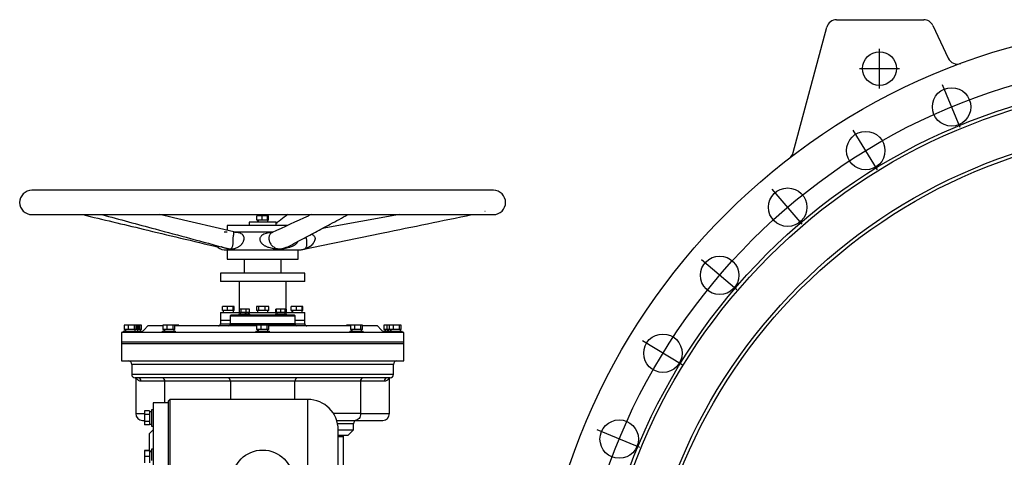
# Model space of a CAD drawing. Extents: x 881 to 5487, y -2816 to 411.
# Tile 8 of 11: x 881 to 2340, y -262 to 387. Entities that reach past the tile are written whole.
import ezdxf

# ---------------------------------------------------------------- set-up
doc = ezdxf.new("R2010")
doc.units = 0
doc.layers.get('0').update_dxf_attribs({"linetype": 'CONTINUOUS'})

msp = doc.modelspace()

# ---------------------------------------------------------------- linework, layer by layer
at = {"color": 7, "linetype": 'CONTINUOUS'}
for p, q in [((2091.8, 386.8), (2220.8, 386.8)), ((2027.6, 189.9), (2077.4, 375.7)), ((2234.4, 378.1), (2257, 329.7)), ((2155.3, 284.8), (2155.3, 343.8)), ((2125.9, 314.3), (2184.8, 314.3)), ((1583.3, 133.8), (899.3, 133.8)), ((899.3, 97.8), (1583.3, 97.8)), ((1232.8, 89.4), (1232.8, 95.8)), ((1240.1, 95.8), (1232.8, 95.8)), ((1240.1, 89.4), (1232.8, 89.4)), ((1233.6, 89.4), (1233.6, 86.8)), ((1240.1, 95.8), (1240.1, 89.4)), ((1248.7, 95.8), (1240.1, 95.8)), ((1248.7, 89.4), (1240.1, 89.4)), ((1248.7, 89.4), (1248.7, 95.8)), ((1249.9, 95.8), (1248.7, 95.8)), ((1249.9, 89.4), (1248.7, 89.4)), ((1249, 86.8), (1249, 89.4)), ((1249.9, 89.4), (1249.9, 95.8)), ((1443.9, 97.8), (1329.7, 77.4)), ((1188.8, 81.8), (1188.8, 74.4)), ((1278.5, 81.8), (1188.8, 81.8)), ((1221.3, 86.8), (1221.3, 81.8)), ((1261.3, 86.8), (1221.3, 86.8)), ((1261.3, 81.8), (1261.3, 86.8)), ((1188.8, 45.8), (1188.8, 31.8)), ((1293.8, 31.8), (1293.8, 45.8)), ((1188.8, 31.8), (1292.4, 31.8)), ((1213.8, 31.8), (1213.8, 10.8)), ((1268.8, 10.8), (1268.8, 31.8)), ((1292.4, 31.8), (1293.8, 31.8)), ((1178.8, 10.8), (1178.8, -1.2)), ((1197.1, 10.8), (1178.8, 10.8)), ((1303.8, 10.8), (1197.1, 10.8)), ((1303.8, -1.2), (1303.8, 10.8)), ((1197.1, -1.2), (1178.8, -1.2)), ((1303.8, -1.2), (1197.1, -1.2)), ((1206.3, -1.2), (1206.3, -47.2)), ((1276.3, -47.2), (1276.3, -1.2)), ((1181.8, -44.6), (1181.8, -38.2)), ((1189.1, -38.2), (1181.8, -38.2)), ((1189.1, -44.6), (1189.1, -38.2)), ((1197.7, -38.2), (1189.1, -38.2)), ((1197.7, -44.6), (1197.7, -38.2)), ((1198.9, -38.2), (1197.7, -38.2)), ((1198.9, -44.6), (1198.9, -38.2)), ((1206.7, -42.2), (1206.7, -47.5)), ((1209.5, -42.2), (1206.7, -42.2)), ((1209.5, -47.5), (1209.5, -42.2)), ((1217, -42.2), (1209.5, -42.2)), ((1217, -47.5), (1217, -42.2)), ((1221.6, -42.2), (1217, -42.2)), ((1221.6, -47.5), (1221.6, -42.2)), ((1232.2, -38.2), (1232.2, -44.6)), ((1235.7, -38.2), (1232.2, -38.2)), ((1235.7, -44.6), (1235.7, -38.2)), ((1244.9, -38.2), (1235.7, -38.2)), ((1244.9, -44.6), (1244.9, -38.2)), ((1250.5, -38.2), (1244.9, -38.2)), ((1250.5, -44.6), (1250.5, -38.2)), ((1261.1, -47.5), (1261.1, -42.2)), ((1261.6, -42.2), (1261.1, -42.2)), ((1261.6, -47.5), (1261.6, -42.2)), ((1267.6, -42.2), (1261.6, -42.2)), ((1267.6, -42.2), (1267.6, -47.5)), ((1274.5, -42.2), (1267.6, -42.2)), ((1274.5, -47.5), (1274.5, -42.2)), ((1275.5, -42.2), (1274.5, -42.2)), ((1276, -42.2), (1275.5, -42.2)), ((1275.5, -47.5), (1275.5, -42.2)), ((1276, -42.2), (1276, -47.5)), ((1283.8, -44.6), (1283.8, -38.2)), ((1291.1, -38.2), (1283.8, -38.2)), ((1291.1, -38.2), (1291.1, -44.6)), ((1299.7, -38.2), (1291.1, -38.2)), ((1299.7, -44.6), (1299.7, -38.2)), ((1300.9, -38.2), (1299.7, -38.2)), ((1300.9, -44.6), (1300.9, -38.2)), ((1178.8, -47.2), (1178.8, -59.2)), ((1178.8, -47.2), (1197.1, -47.2)), ((1189.1, -44.6), (1181.8, -44.6)), ((1182.6, -44.6), (1182.6, -47.2)), ((1197.7, -44.6), (1189.1, -44.6)), ((1194.3, -51.2), (1193.3, -52.2)), ((1193.3, -52.2), (1193.3, -64.2)), ((1193.3, -52.2), (1241.3, -52.2)), ((1241.3, -51.2), (1194.3, -51.2)), ((1197.1, -47.2), (1206.7, -47.2)), ((1198.9, -44.6), (1197.7, -44.6)), ((1198, -47.2), (1198, -44.6)), ((1206.1, -49.6), (1206.1, -51.2)), ((1206.7, -49.6), (1206.1, -49.6)), ((1209.5, -47.5), (1206.7, -47.5)), ((1222.1, -49.6), (1206.7, -49.6)), ((1208, -47.5), (1208, -49.6)), ((1217, -47.5), (1209.5, -47.5)), ((1221.6, -47.5), (1217, -47.5)), ((1220.3, -49.6), (1220.3, -47.5)), ((1221.6, -47.2), (1261.1, -47.2)), ((1222.1, -51.2), (1222.1, -49.6)), ((1235.7, -44.6), (1232.2, -44.6)), ((1233.6, -44.6), (1233.6, -47.2)), ((1244.9, -44.6), (1235.7, -44.6)), ((1288.3, -51.2), (1241.3, -51.2)), ((1241.3, -52.2), (1289.3, -52.2)), ((1250.5, -44.6), (1244.9, -44.6)), ((1249, -47.2), (1249, -44.6)), ((1260.6, -49.6), (1260.6, -51.2)), ((1271.6, -49.6), (1260.6, -49.6)), ((1261.6, -47.5), (1261.1, -47.5)), ((1267.6, -47.5), (1261.6, -47.5)), ((1262.4, -47.5), (1262.4, -49.6)), ((1274.5, -47.5), (1267.6, -47.5)), ((1276.6, -49.6), (1271.6, -49.6)), ((1275.5, -47.5), (1274.5, -47.5)), ((1274.7, -49.6), (1274.7, -47.5)), ((1276, -47.5), (1275.5, -47.5)), ((1276, -47.2), (1303.8, -47.2)), ((1276.6, -51.2), (1276.6, -49.6)), ((1291.1, -44.6), (1283.8, -44.6)), ((1284.6, -44.6), (1284.6, -47.2)), ((1289.3, -52.2), (1288.3, -51.2)), ((1289.3, -64.2), (1289.3, -52.2)), ((1299.7, -44.6), (1291.1, -44.6)), ((1300.9, -44.6), (1299.7, -44.6)), ((1300, -47.2), (1300, -44.6)), ((1303.8, -59.2), (1303.8, -47.2)), ((1035.9, -66.2), (1035.9, -72.6)), ((1042.4, -66.2), (1035.9, -66.2)), ((1042.4, -72.6), (1035.9, -72.6)), ((1037.1, -72.6), (1037.1, -75.2)), ((1042.4, -72.6), (1042.4, -66.2)), ((1051.3, -66.2), (1042.4, -66.2)), ((1051.3, -72.6), (1042.4, -72.6)), ((1051.3, -72.6), (1051.3, -66.2)), ((1053.8, -66.2), (1051.3, -66.2)), ((1053.8, -72.6), (1051.3, -72.6)), ((1052.5, -75.2), (1052.5, -72.6)), ((1053.8, -72.6), (1053.8, -66.2)), ((1055.2, -66.2), (1053.8, -66.2)), ((1055.2, -72.6), (1053.8, -72.6)), ((1055.2, -72.6), (1055.2, -66.2)), ((1057.6, -66.2), (1055.2, -66.2)), ((1057.6, -72.6), (1055.2, -72.6)), ((1056.4, -75.2), (1056.4, -72.6)), ((1057.6, -72.6), (1057.6, -66.2)), ((1059.2, -66.2), (1057.6, -66.2)), ((1059.2, -72.6), (1057.6, -72.6)), ((1059.2, -72.6), (1059.2, -66.2)), ((1061.6, -66.2), (1059.2, -66.2)), ((1061.6, -72.6), (1059.2, -72.6)), ((1060.4, -75.2), (1060.4, -72.6)), ((1061.6, -72.6), (1061.6, -66.2)), ((1093.5, -66.2), (1093.5, -72.6)), ((1099.9, -66.2), (1093.5, -66.2)), ((1099.9, -72.6), (1093.5, -72.6)), ((1094.7, -72.6), (1094.7, -75.2)), ((1099.9, -72.6), (1099.9, -66.2)), ((1108.9, -66.2), (1099.9, -66.2)), ((1108.9, -72.6), (1099.9, -72.6)), ((1108.9, -72.6), (1108.9, -66.2)), ((1111.3, -66.2), (1108.9, -66.2)), ((1111.3, -72.6), (1108.9, -72.6)), ((1110.1, -75.2), (1110.1, -72.6)), ((1114.5, -66.2), (1111.3, -66.2)), ((1111.3, -72.6), (1111.3, -66.2)), ((1114.5, -67.2), (1114.5, -66.2)), ((1117, -66.2), (1114.5, -66.2)), ((1117, -67.2), (1117, -66.2)), ((1178.8, -59.2), (1178.8, -64.2)), ((1193.3, -59.2), (1178.8, -59.2)), ((1193.3, -64.2), (1193.3, -65.2)), ((1289.3, -64.2), (1193.3, -64.2)), ((1232.4, -66.2), (1232.4, -72.6)), ((1238.9, -66.2), (1232.4, -66.2)), ((1238.9, -72.6), (1232.4, -72.6)), ((1233.6, -72.6), (1233.6, -75.2)), ((1238.9, -72.6), (1238.9, -66.2)), ((1247.8, -66.2), (1238.9, -66.2)), ((1247.8, -72.6), (1238.9, -72.6)), ((1247.8, -72.6), (1247.8, -66.2)), ((1250.3, -66.2), (1247.8, -66.2)), ((1250.3, -72.6), (1247.8, -72.6)), ((1249, -75.2), (1249, -72.6)), ((1250.3, -72.6), (1250.3, -66.2)), ((1303.8, -59.2), (1289.3, -59.2)), ((1289.3, -65.2), (1289.3, -64.2)), ((1303.8, -64.2), (1303.8, -59.2)), ((1365.7, -66.2), (1365.7, -67.2)), ((1371.3, -66.2), (1365.7, -66.2)), ((1371.3, -66.2), (1371.3, -72.6)), ((1377.8, -66.2), (1371.3, -66.2)), ((1377.8, -72.6), (1371.3, -72.6)), ((1372.6, -72.6), (1372.6, -75.2)), ((1377.8, -72.6), (1377.8, -66.2)), ((1386.8, -66.2), (1377.8, -66.2)), ((1386.8, -72.6), (1377.8, -72.6)), ((1386.8, -72.6), (1386.8, -66.2)), ((1389.2, -66.2), (1386.8, -66.2)), ((1389.2, -72.6), (1386.8, -72.6)), ((1388, -75.2), (1388, -72.6)), ((1389.2, -72.6), (1389.2, -66.2)), ((1421.1, -66.2), (1421.1, -72.6)), ((1425.1, -66.2), (1421.1, -66.2)), ((1425.1, -72.6), (1421.1, -72.6)), ((1422.3, -72.6), (1422.3, -75.2)), ((1425.1, -66.2), (1425.1, -72.6)), ((1428.9, -66.2), (1425.1, -66.2)), ((1428.9, -72.6), (1425.1, -72.6)), ((1426.3, -72.6), (1426.3, -75.2)), ((1428.9, -66.2), (1428.9, -72.6)), ((1435.4, -66.2), (1428.9, -66.2)), ((1435.4, -72.6), (1428.9, -72.6)), ((1430.1, -72.6), (1430.1, -75.2)), ((1435.4, -72.6), (1435.4, -66.2)), ((1444.3, -66.2), (1435.4, -66.2)), ((1444.3, -72.6), (1435.4, -72.6)), ((1444.3, -72.6), (1444.3, -66.2)), ((1446.8, -66.2), (1444.3, -66.2)), ((1446.8, -72.6), (1444.3, -72.6)), ((1445.5, -75.2), (1445.5, -72.6)), ((1446.8, -72.6), (1446.8, -66.2)), ((1032.3, -77.2), (1032.3, -91.2)), ((1450.3, -77.2), (1032.3, -77.2)), ((1034.8, -75.2), (1034.8, -77.2)), ((1034.8, -75.2), (1044.8, -75.2)), ((1044.8, -75.2), (1054.8, -75.2)), ((1054.8, -77.2), (1054.8, -75.2)), ((1054.8, -75.2), (1058.7, -75.2)), ((1058.7, -77.2), (1058.7, -75.2)), ((1058.7, -75.2), (1062.7, -75.2)), ((1062.7, -75.9), (1062.7, -75.2)), ((1092.4, -75.2), (1092.4, -77.2)), ((1092.4, -75.2), (1102.4, -75.2)), ((1102.4, -75.2), (1112.4, -75.2)), ((1112.4, -77.2), (1112.4, -75.2)), ((1231.3, -75.2), (1231.3, -77.2)), ((1231.3, -75.2), (1241.3, -75.2)), ((1241.3, -75.2), (1251.3, -75.2)), ((1251.3, -77.2), (1251.3, -75.2)), ((1370.3, -75.2), (1370.3, -77.2)), ((1370.3, -75.2), (1380.3, -75.2)), ((1380.3, -75.2), (1390.3, -75.2)), ((1390.3, -77.2), (1390.3, -75.2)), ((1420, -75.2), (1420, -75.9)), ((1420, -75.2), (1424, -75.2)), ((1424, -75.2), (1424, -77.2)), ((1424, -75.2), (1427.8, -75.2)), ((1427.8, -75.2), (1427.8, -77.2)), ((1427.8, -75.2), (1437.8, -75.2)), ((1437.8, -75.2), (1447.8, -75.2)), ((1447.8, -77.2), (1447.8, -75.2)), ((1450.3, -91.2), (1450.3, -77.2)), ((1032.3, -91.2), (1032.3, -93.2)), ((1450.3, -91.2), (1032.3, -91.2)), ((1032.3, -93.2), (1032.3, -119.2)), ((1032.3, -93.2), (1450.3, -93.2)), ((1450.3, -93.2), (1450.3, -91.2)), ((1450.3, -119.2), (1450.3, -93.2)), ((1032.3, -119.2), (1450.3, -119.2)), ((1047.3, -124.2), (1047.3, -139.2)), ((1435.3, -139.2), (1435.3, -124.2)), ((1053.3, -144.2), (1053.3, -197.2)), ((1429.3, -197.2), (1429.3, -144.2)), ((1096.3, -149.2), (1061.4, -149.2)), ((1193.5, -149.2), (1096.3, -149.2)), ((1289.2, -149.2), (1193.5, -149.2)), ((1386.4, -149.2), (1289.2, -149.2)), ((1386.4, -149.2), (1386.4, -197.2)), ((1421.3, -149.2), (1386.4, -149.2)), ((1101.3, -181.2), (1079.3, -181.2)), ((1079.3, -181.2), (1079.3, -586.2)), ((1103.8, -176.2), (1101.3, -178.7)), ((1101.3, -178.7), (1101.3, -993.7)), ((1308.3, -176.2), (1103.8, -176.2)), ((1103.8, -176.2), (1103.8, -996.2)), ((1073.7, -193.3), (1066.2, -193.3)), ((1066.2, -193.3), (1066.2, -198.5)), ((1073.7, -198.5), (1066.2, -198.5)), ((1066.2, -198.5), (1066.2, -208.9)), ((1073.7, -193.3), (1073.7, -195)), ((1076.8, -194.5), (1073.7, -194.5)), ((1073.7, -195), (1073.7, -196.9)), ((1073.7, -196.9), (1073.7, -198.5)), ((1073.7, -198.5), (1073.7, -208.9)), ((1079.3, -191.7), (1076.8, -191.7)), ((1076.8, -191.7), (1076.8, -203.7)), ((1076.8, -203.7), (1076.8, -215.7)), ((1073.7, -208.9), (1066.2, -208.9)), ((1066.2, -208.9), (1066.2, -214.1)), ((1073.7, -214.1), (1066.2, -214.1)), ((1073.7, -208.9), (1073.7, -210.5)), ((1073.7, -210.5), (1073.7, -212.4)), ((1073.7, -212.4), (1073.7, -214.1)), ((1073.7, -212.9), (1076.8, -212.9)), ((1076.8, -215.7), (1079.3, -215.7)), ((1351.1, -207.2), (1378.6, -207.2)), ((1375.8, -221.2), (1375.8, -212.2)), ((1079.3, -221.2), (1073.3, -227.2)), ((1073.3, -227.2), (1073.3, -252.3)), ((1353.4, -221.2), (1375.8, -221.2)), ((1353.4, -229.2), (1367.8, -229.2)), ((1353.4, -231.2), (1361.3, -231.2)), ((1361.3, -231.2), (1361.3, -229.2)), ((1361.3, -291.6), (1361.3, -231.2)), ((1367.8, -229.2), (1375.8, -221.2)), ((1073.3, -251.9), (1066.2, -251.9)), ((1066.2, -251.9), (1066.2, -252.3)), ((1073.7, -252.3), (1066.2, -252.3)), ((1066.2, -252.3), (1066.2, -260.6)), ((1073.7, -260.6), (1066.2, -260.6)), ((1066.2, -260.6), (1066.2, -270.2)), ((1073.7, -252.3), (1073.7, -254.9)), ((1076.8, -252.7), (1073.7, -252.7)), ((1073.7, -254.9), (1073.7, -258)), ((1073.7, -258), (1073.7, -260.6)), ((1073.7, -260.6), (1073.7, -270.2)), ((1079.3, -249.9), (1076.8, -249.9)), ((1076.8, -249.9), (1076.8, -266.5))]:
    msp.add_line(p, q, dxfattribs=at)
for p, q in [((2274.8, 226.8), (2248.5, 290.3)), ((2152.2, 164.3), (2116.3, 222.9)), ((2040.9, 83.5), (1996.3, 135.7)), ((1943.7, -13.8), (1891.4, 30.8)), ((1862.8, -125.1), (1804.2, -89.2)), ((1800.3, -247.7), (1736.9, -221.4))]:
    msp.add_line(p, q)
at = {"color": 8, "linetype": 'CONTINUOUS'}
for p, q in [((1570.7, 103), (1571, 102.7)), ((1184.5, 72.1), (1188.9, 72.1)), ((1178.8, -64.2), (1193.3, -64.2)), ((1193.3, -65.2), (1289.3, -65.2)), ((1289.3, -64.2), (1303.8, -64.2)), ((1435.3, -124.2), (1047.3, -124.2)), ((1435.3, -139.2), (1047.3, -139.2)), ((1096.3, -181.2), (1096.3, -149.2)), ((1193.5, -149.2), (1193.5, -176.2)), ((1289.2, -176.2), (1289.2, -149.2)), ((1308.3, -996.2), (1308.3, -176.2)), ((1053.3, -197.2), (1066.2, -197.2)), ((1386.4, -197.2), (1346.4, -197.2)), ((1386.4, -197.2), (1429.3, -197.2)), ((1375.8, -212.2), (1352.4, -212.2))]:
    msp.add_line(p, q, dxfattribs=at)
at = {"color": 7, "linetype": 'CONTINUOUS', "flags": 128}
for points in [[(1198.5, 72.1), (1109, 93.1), (1088.8, 97.8)], [(1071.3, -67.2), (1065.7, -72.8), (1061.3, -77.2)], [(1411.3, -67.2), (1416.9, -72.8), (1421.3, -77.2)], [(1386.4, -197.2), (1386.2, -199.2), (1385.8, -201), (1385.1, -202.8), (1384.1, -204.3), (1382.9, -205.5), (1381.6, -206.4), (1380.2, -207), (1378.6, -207.2)]]:
    msp.add_lwpolyline(points, dxfattribs=at)
at = {"color": 7, "linetype": 'CONTINUOUS'}
for centre, radius in [((2610.3, -583.2), 965), ((2155.3, 314.3), 25), ((2610.3, -583.2), 880), ((2610.3, -583.2), 875), ((2262.1, 257.5), 28.5), ((2610.3, -583.2), 813), ((2610.3, -583.2), 808), ((2134.9, 192.7), 28.5), ((2019.3, 108.8), 28.5), ((1918.4, 7.8), 28.5), ((1834.4, -107.7), 28.5), ((1769.6, -235), 28.5), ((1241.3, -296.2), 45)]:
    msp.add_circle(centre, radius, dxfattribs=at)
msp.add_circle((2610.3, -583.2), 910)
for centre, radius, start, end in [((2091.8, 371.8), 15, 90, 165), ((2220.8, 371.8), 15, 25, 90), ((2270.6, 336), 15, 205, 290.2857), ((2013.1, 193.8), 15, 307.5489, 345), ((899.3, 115.8), 18, 90, 270), ((1583.3, 115.8), 18, 270, 90), ((1201.2, 85.9), 14.1, 259.2828, 269.9956), ((1184.3, 58.8), 13, 213.2183, 270), ((1298.3, 58.8), 13, 270, 292.5311), ((1175.8, -64.2), 3, 270, 0), ((1191.3, -65.2), 2, 270, 0), ((1291.3, -65.2), 2, 180, 270), ((1306.8, -64.2), 3, 180, 270), ((1042.3, -124.2), 5, 0, 90), ((1440.3, -124.2), 5, 90, 180), ((1052.3, -139.2), 5, 180, 270), ((1056.5, -149.1), 4.9, 358.7693, 88.7151), ((1091.8, -148.7), 4.54, 353.6003, 81.6929), ((1189, -148.7), 4.54, 353.6005, 81.691), ((1293.7, -148.7), 4.54, 98.3081, 186.3988), ((1390.9, -148.7), 4.54, 98.3081, 186.3988), ((1426.2, -149.1), 4.9, 91.2762, 181.2223), ((1430.3, -139.2), 5, 270, 0), ((1308.3, -221.2), 45, 0, 90), ((1063.3, -197.2), 10, 180, 270), ((1419.3, -197.2), 10, 270, 0), ((1380.8, -212.2), 5, 90, 180)]:
    msp.add_arc(centre, radius, start, end, dxfattribs=at)
for centre, major_axis, ratio, start_param, end_param in [((1241.3, 86.8), (-3.3, 21.1), 0.329019, 1.396055, 1.519265), ((1241.3, 90.6), (-3.3, 21.1), 0.329019, 1.576063, 1.699913), ((1214.1, -49.6), (-5.8, 16.9), 0.125034, 4.669632, 4.794236), ((1214.1, -46.5), (-3.8, 11.1), 0.125034, 4.390108, 4.582348), ((1214.1, -46.5), (-5.8, 16.9), 0.125034, 4.486928, 4.612194), ((1292.3, -47.2), (-3.3, 21.1), 0.329019, 1.396055, 1.519265), ((1292.3, -43.4), (-3.3, 21.1), 0.329019, 1.576063, 1.699913), ((1044.8, -75.2), (-3.3, 21.1), 0.329019, 1.396055, 1.519265), ((1044.8, -71.4), (-3.3, 21.1), 0.329019, 1.576063, 1.699913), ((1102.4, -75.2), (-3.3, 21.1), 0.329019, 1.396055, 1.519265), ((1102.4, -71.4), (-3.3, 21.1), 0.329019, 1.576063, 1.699913), ((1241.3, -75.2), (-3.3, 21.1), 0.329019, 1.396055, 1.519265), ((1241.3, -71.4), (-3.3, 21.1), 0.329019, 1.576063, 1.699913), ((1380.3, -75.2), (-3.3, 21.1), 0.329019, 1.396055, 1.519265), ((1380.3, -71.4), (-3.3, 21.1), 0.329019, 1.576063, 1.699913), ((1430, -75.2), (-3.3, 21.1), 0.329019, 1.396055, 1.519265), ((1430, -71.4), (-3.3, 21.1), 0.329019, 1.576063, 1.699913), ((1434, -75.2), (-3.3, 21.1), 0.329019, 1.396055, 1.519265), ((1434, -71.4), (-3.3, 21.1), 0.329019, 1.576063, 1.699913), ((1437.8, -75.2), (-3.3, 21.1), 0.329019, 1.396055, 1.519265), ((1437.8, -71.4), (-3.3, 21.1), 0.329019, 1.576063, 1.699913), ((1076.8, -203.7), (25.3, 0), 0.36397, 1.570796, 1.693748), ((1072.3, -203.7), (25.3, 0), 0.36397, 1.48103, 1.514117), ((1072.3, -261.9), (25.2, 4), 0.329086, 1.339036, 1.462623), ((1076.8, -261.9), (25.2, 4), 0.329086, 1.519302, 1.642253)]:
    msp.add_ellipse(centre, major_axis=major_axis, ratio=ratio, start_param=start_param, end_param=end_param, dxfattribs=at)
for points, knots in [([(974.7, 97.8), (1004.6, 90.6), (1071.5, 74.6), (1138.3, 58.6), (1175.2, 49.7)], [0, 0, 0, 0, 0.447469, 1, 1, 1, 1]), ([(1003.2, 97.8), (1029.5, 90.7), (1090.8, 74.2), (1152.2, 57.6), (1187.3, 48.1)], [0, 0, 0, 0, 0.428348, 1, 1, 1, 1]), ([(1313.1, 97.8), (1311.6, 97.1), (1292.4, 88.2), (1273.1, 79.4), (1255.4, 71.2)], [0, 0, 0, 0, 0.07654, 1, 1, 1, 1]), ([(1278.7, 97.8), (1276.9, 96.5), (1271.7, 92.5), (1265.9, 88.1), (1261.9, 85.1), (1261.3, 84.7)], [0, 0, 0, 0, 0.306318, 0.90055, 1, 1, 1, 1]), ([(1281.4, 51.6), (1286.7, 54.4), (1295.6, 59.2), (1308.3, 65.9), (1323, 73.9), (1342.9, 84.5), (1359, 93.1), (1367.8, 97.8)], [0, 0, 0, 0, 0.181503, 0.310984, 0.439739, 0.694921, 1, 1, 1, 1]), ([(1304.6, 47.1), (1343, 55), (1425.3, 71.9), (1507.5, 88.8), (1551.4, 97.8)], [0, 0, 0, 0, 0.466649, 1, 1, 1, 1]), ([(1197.6, 62.5), (1197.7, 62.8), (1197.7, 63.5), (1197.9, 64.8), (1198.1, 66.5), (1198.5, 68.2), (1198.6, 69.7), (1198.7, 70.9), (1198.6, 71.7), (1198.6, 72.1), (1198.4, 72.1), (1198.3, 72.1)], [0, 0, 0, 0, 0.035057, 0.071518, 0.153296, 0.254703, 0.376704, 0.51572, 0.668151, 0.831772, 1, 1, 1, 1]), ([(1201.4, 71.7), (1201.4, 71.7), (1201.4, 71.7), (1201.1, 71.7), (1200.7, 71.7), (1199.9, 71.7), (1199.1, 71.9), (1198.6, 72)], [0, 0, 0, 0, 0.137028, 0.312999, 0.480428, 0.647727, 1, 1, 1, 1]), ([(1256.7, 71.8), (1255, 71.8), (1250.8, 71.8), (1243.9, 71.8), (1236, 71.8), (1228.1, 71.8), (1220.5, 71.8), (1213.3, 71.8), (1206.8, 71.8), (1203, 71.8), (1201.2, 71.8)], [0, 0, 0, 0, 0.086888, 0.21604, 0.347706, 0.480664, 0.613624, 0.745288, 0.874441, 1, 1, 1, 1]), ([(1184.4, 45.8), (1184.4, 45.8), (1184.3, 45.8), (1184.9, 45.8), (1185.9, 45.8), (1187.6, 45.8), (1189.9, 45.8), (1192.7, 45.8), (1196, 45.8), (1199.8, 45.8), (1204, 45.8), (1209, 45.8), (1214.8, 45.8), (1221.4, 45.8), (1227.5, 45.8), (1233.2, 45.8), (1238.5, 45.8), (1244, 45.8), (1249.6, 45.8), (1255.1, 45.8), (1260.7, 45.8), (1266.1, 45.8), (1271.3, 45.8), (1276.1, 45.8), (1280.6, 45.8), (1284.6, 45.8), (1288.4, 45.8), (1292, 45.8), (1294.9, 45.8), (1296.2, 45.8), (1296.8, 45.8)], [0, 0, 0, 0, 0.015852, 0.049213, 0.08396, 0.11871, 0.154104, 0.189687, 0.225269, 0.260663, 0.29541, 0.330161, 0.374608, 0.417843, 0.459779, 0.491246, 0.522717, 0.556074, 0.589434, 0.624181, 0.658932, 0.694325, 0.729908, 0.765491, 0.800884, 0.835631, 0.870382, 0.914829, 0.958063, 1, 1, 1, 1]), ([(1296.8, 45.8), (1297.1, 45.8), (1297.8, 45.8), (1298.3, 45.8), (1298.3, 45.8), (1298.3, 45.8)], [0, 0, 0, 0, 0.391209, 0.782398, 1, 1, 1, 1]), ([(1303.1, 46.7), (1303.3, 46.8), (1303.8, 46.9), (1304.3, 47), (1304.5, 47.1)], [0, 0, 0, 0, 0.542312, 1, 1, 1, 1]), ([(1093.5, -67.2), (1091.6, -67.2), (1087.3, -67.2), (1082.1, -67.2), (1077.8, -67.2), (1074.9, -67.2), (1072.9, -67.2), (1071.6, -67.2), (1071.4, -67.2), (1071.3, -67.2)], [0, 0, 0, 0, 0.133691, 0.300355, 0.46702, 0.59902, 0.731024, 0.865517, 1, 1, 1, 1]), ([(1232.4, -67.2), (1229, -67.2), (1220.8, -67.2), (1207.8, -67.2), (1193.8, -67.2), (1180.3, -67.2), (1167.2, -67.2), (1154.5, -67.2), (1142.4, -67.2), (1131.2, -67.2), (1120.7, -67.2), (1114.5, -67.2), (1111.3, -67.2)], [0, 0, 0, 0, 0.073166, 0.177813, 0.282459, 0.383993, 0.485526, 0.590002, 0.694479, 0.796101, 0.897722, 1, 1, 1, 1]), ([(1371.3, -67.2), (1369.2, -67.2), (1364, -67.2), (1354.7, -67.2), (1343.7, -67.2), (1332, -67.2), (1319.5, -67.2), (1306.4, -67.2), (1293, -67.2), (1279.2, -67.2), (1265, -67.2), (1255.3, -67.2), (1250.3, -67.2), (1250.3, -67.2)], [0, 0, 0, 0, 0.070288, 0.174509, 0.275979, 0.377449, 0.48186, 0.58627, 0.68784, 0.789411, 0.893936, 0.998463, 1, 1, 1, 1]), ([(1411.3, -67.2), (1411.2, -67.2), (1411, -67.2), (1409.1, -67.2), (1406.2, -67.2), (1402.1, -67.2), (1396.7, -67.2), (1392.3, -67.2), (1389.5, -67.2), (1389.2, -67.2)], [0, 0, 0, 0, 0.162586, 0.326339, 0.487696, 0.649054, 0.815096, 0.981139, 1, 1, 1, 1]), ([(1430.3, -144.2), (1430.2, -144.2), (1430.1, -144.2), (1428.5, -144.2), (1425.9, -144.2), (1422.1, -144.2), (1417.5, -144.2), (1412.1, -144.2), (1406.3, -144.2), (1399.6, -144.2), (1392.2, -144.2), (1384, -144.2), (1375.1, -144.2), (1365.6, -144.2), (1355.5, -144.2), (1344.9, -144.2), (1333.9, -144.2), (1322.6, -144.2), (1310.3, -144.2), (1297, -144.2), (1283, -144.2), (1268.9, -144.2), (1255.1, -144.2), (1241.3, -144.2), (1227.6, -144.2), (1213.8, -144.2), (1199.7, -144.2), (1185.6, -144.2), (1172.4, -144.2), (1160.1, -144.2), (1148.8, -144.2), (1137.8, -144.2), (1127.2, -144.2), (1117.1, -144.2), (1107.6, -144.2), (1098.7, -144.2), (1090.5, -144.2), (1083, -144.2), (1076.4, -144.2), (1070.5, -144.2), (1065.2, -144.2), (1060.5, -144.2), (1056.8, -144.2), (1054.2, -144.2), (1052.6, -144.2), (1052.4, -144.2), (1052.3, -144.2)], [0, 0, 0, 0, 0.02291, 0.046401, 0.070439, 0.094983, 0.119987, 0.141257, 0.162702, 0.184309, 0.206145, 0.228046, 0.25, 0.271953, 0.293854, 0.315691, 0.337297, 0.358742, 0.380013, 0.405017, 0.42956, 0.453598, 0.477089, 0.5, 0.52291, 0.546401, 0.570439, 0.594983, 0.619987, 0.641257, 0.662702, 0.684309, 0.706145, 0.728046, 0.75, 0.771953, 0.793854, 0.815691, 0.837297, 0.858742, 0.880013, 0.905017, 0.92956, 0.953598, 0.977089, 1, 1, 1, 1]), ([(1061.4, -149.2), (1060.9, -149.2), (1059.9, -149.1), (1058.5, -148.7), (1057.3, -148), (1056.2, -147.2), (1055.4, -146.4), (1054.8, -145.6), (1054.4, -144.9), (1054.2, -144.4), (1054.1, -144.2)], [0, 0, 0, 0, 0.137832, 0.286854, 0.434119, 0.578174, 0.731808, 0.821915, 0.914999, 1, 1, 1, 1]), ([(1063.3, -207.2), (1063.5, -207.2), (1063.8, -207.2), (1064.9, -207.2), (1066.1, -207.2), (1066.2, -207.2)], [0, 0, 0, 0, 0.475269, 0.955874, 1, 1, 1, 1]), ([(1378.6, -207.2), (1381.8, -207.2), (1388, -207.2), (1396.1, -207.2), (1403.2, -207.2), (1409.1, -207.2), (1413.7, -207.2), (1416.9, -207.2), (1419, -207.2), (1419.2, -207.2), (1419.3, -207.2)], [0, 0, 0, 0, 0.123371, 0.248129, 0.373826, 0.5, 0.626173, 0.751871, 0.876628, 1, 1, 1, 1]), ([(1353.3, -951.2), (1353.3, -951.1), (1353.3, -950.9), (1353.3, -949.4), (1353.3, -946.9), (1353.3, -943.3), (1353.3, -938.6), (1353.3, -932.7), (1353.3, -926), (1353.3, -918.6), (1353.3, -910.5), (1353.3, -901.6), (1353.3, -891.8), (1353.3, -881.2), (1353.3, -869.7), (1353.3, -857.4), (1353.3, -844.4), (1353.3, -830.7), (1353.3, -816.4), (1353.3, -801.5), (1353.3, -786.1), (1353.3, -770.2), (1353.3, -754), (1353.3, -737.5), (1353.3, -719.9), (1353.3, -701.4), (1353.3, -682), (1353.3, -662.5), (1353.3, -643.2), (1353.3, -624), (1353.3, -605), (1353.3, -586.2), (1353.3, -567.4), (1353.3, -548.4), (1353.3, -529.2), (1353.3, -509.9), (1353.3, -490.4), (1353.3, -471), (1353.3, -452.5), (1353.3, -435), (1353.3, -418.4), (1353.3, -402.2), (1353.3, -386.3), (1353.3, -370.9), (1353.3, -356), (1353.3, -341.7), (1353.3, -328), (1353.3, -315), (1353.3, -302.7), (1353.3, -291.3), (1353.3, -280.6), (1353.3, -270.8), (1353.3, -261.9), (1353.3, -253.9), (1353.3, -246.4), (1353.3, -239.7), (1353.3, -233.8), (1353.3, -229.1), (1353.3, -225.5), (1353.3, -223), (1353.3, -221.5), (1353.3, -221.3), (1353.3, -221.2)], [0, 0, 0, 0, 0.016366, 0.032872, 0.049785, 0.066957, 0.084373, 0.102128, 0.119989, 0.135943, 0.151897, 0.168104, 0.18431, 0.200689, 0.217067, 0.233534, 0.25, 0.266467, 0.282933, 0.299312, 0.31569, 0.331897, 0.348103, 0.364057, 0.380011, 0.397873, 0.415627, 0.433043, 0.450215, 0.467129, 0.483635, 0.5, 0.516365, 0.532872, 0.549785, 0.566957, 0.584373, 0.602128, 0.619989, 0.635943, 0.651897, 0.668104, 0.68431, 0.700689, 0.717067, 0.733534, 0.75, 0.766467, 0.782933, 0.799312, 0.81569, 0.831897, 0.848103, 0.864057, 0.880011, 0.897873, 0.915627, 0.933043, 0.950215, 0.967129, 0.983635, 1, 1, 1, 1]), ([(1361.3, -231.2), (1361.2, -231.2), (1361, -231.2), (1359.2, -231.2), (1356.7, -231.2), (1354.3, -231.2), (1353.3, -231.2)], [0, 0, 0, 0, 0.269248, 0.538496, 0.807745, 1, 1, 1, 1])]:
    msp.add_open_spline(points, degree=3, knots=knots, dxfattribs=at)
at = {"color": 8, "linetype": 'CONTINUOUS'}
for points, knots in [([(1201.2, 71.8), (1201.7, 71.8), (1202.8, 71.8), (1204.4, 71.6), (1206, 71.3), (1207.6, 70.8), (1209.4, 69.9), (1210.9, 68.8), (1211.8, 67.6), (1212.3, 66.8), (1212.8, 65.8), (1213.3, 64.3), (1213.4, 62.4), (1213.3, 60.7), (1213, 59.3), (1212.6, 58), (1212.1, 56.7), (1211.4, 55.6), (1210.9, 54.7), (1210.2, 53.9), (1209.5, 53), (1208.5, 52), (1207.2, 50.9), (1205.6, 49.8), (1203.8, 48.7), (1201.7, 47.8), (1199.5, 47.1), (1197.3, 46.7), (1194.9, 46.5), (1191.8, 46.7), (1188.6, 47.1), (1185.5, 47.8), (1183, 48.7), (1181.2, 49.5), (1180.4, 49.9), (1180.1, 50.1)], [0, 0, 0, 0, 0.037511, 0.076554, 0.115291, 0.153505, 0.191203, 0.242657, 0.25812, 0.272797, 0.287437, 0.312058, 0.335475, 0.35942, 0.371495, 0.383635, 0.406643, 0.418881, 0.431699, 0.446878, 0.462863, 0.479705, 0.509294, 0.541239, 0.575574, 0.623567, 0.671425, 0.719358, 0.7673, 0.815237, 0.863158, 0.910981, 0.958929, 0.984916, 1, 1, 1, 1]), ([(1187.3, 48.2), (1187.9, 48), (1189.2, 47.6), (1191.3, 47.2), (1193.3, 47), (1194.7, 47.2), (1195.3, 47.9), (1196, 49), (1196.6, 50.6), (1197.2, 52.7), (1197.6, 55.1), (1197.7, 57.5), (1197.6, 59.7), (1197.6, 61.3), (1197.6, 62.1), (1197.6, 62.5)], [0, 0, 0, 0, 0.047816, 0.112923, 0.175717, 0.238424, 0.336412, 0.434089, 0.559925, 0.676697, 0.779816, 0.867741, 0.939899, 0.970915, 1, 1, 1, 1]), ([(1293, 57.8), (1292.8, 57.3), (1292.5, 56.6), (1291.9, 55.6), (1291.2, 54.7), (1290.3, 53.9), (1289.3, 53), (1287.9, 52), (1286, 50.9), (1283.6, 49.8), (1280.6, 48.7), (1277, 47.8), (1273, 47.1), (1268.9, 46.7), (1264.9, 46.5), (1261.1, 46.7), (1257.6, 47.1), (1254, 47.8), (1251, 48.7), (1248.6, 49.6), (1246.7, 50.3), (1245.1, 51.2), (1243.6, 52.1), (1242.4, 53), (1241.3, 53.8), (1240.2, 55), (1239.3, 56.1), (1238.5, 57.4), (1238, 58.6), (1237.5, 60.3), (1237.5, 62.4), (1238.1, 64.3), (1239.1, 65.9), (1240.3, 67.2), (1242.2, 68.7), (1245, 70), (1248.5, 71), (1252, 71.5), (1254.7, 71.7), (1256.2, 71.7), (1256.6, 71.7)], [0, 0, 0, 0, 0.014713, 0.025719, 0.037247, 0.050898, 0.065274, 0.080421, 0.107033, 0.135763, 0.166643, 0.209805, 0.252846, 0.295956, 0.339073, 0.382186, 0.425284, 0.468294, 0.511417, 0.534788, 0.556949, 0.577909, 0.597687, 0.61281, 0.627166, 0.640799, 0.66344, 0.674049, 0.684278, 0.705978, 0.727553, 0.748522, 0.770468, 0.79025, 0.810616, 0.85638, 0.899843, 0.943059, 0.986185, 1, 1, 1, 1]), ([(1255.4, 71.1), (1255.1, 71), (1254.3, 70.7), (1253, 69.7), (1251.8, 68.2), (1251, 66.5), (1250.6, 64.8), (1250.5, 63.5), (1250.5, 62.8), (1250.5, 62.5)], [0, 0, 0, 0, 0.098361, 0.342963, 0.554604, 0.731528, 0.875067, 0.93862, 1, 1, 1, 1]), ([(1250.5, 62.5), (1250.6, 62.1), (1250.6, 61.3), (1250.8, 59.7), (1251.3, 57.6), (1252.5, 55.1), (1254.2, 52.7), (1256.5, 50.6), (1259.1, 48.9), (1261.4, 47.8), (1263.5, 47.2), (1265.5, 47), (1268.4, 47.2), (1271.7, 47.9), (1275.6, 49), (1278.9, 50.2), (1280.8, 51.3), (1281.4, 51.7)], [0, 0, 0, 0, 0.022934, 0.047721, 0.104923, 0.174423, 0.256296, 0.348458, 0.447972, 0.551353, 0.603302, 0.653403, 0.703435, 0.781617, 0.85955, 0.959952, 1, 1, 1, 1]), ([(1319, 62.5), (1319, 62.1), (1319, 61.3), (1318.6, 59.7), (1317.7, 57.6), (1316.1, 55.1), (1314.1, 52.7), (1311.8, 50.6), (1309.2, 48.9), (1306.9, 47.9), (1305.1, 47.2), (1304.8, 47.2), (1304.6, 47.1)], [0, 0, 0, 0, 0.035667, 0.074217, 0.163179, 0.271269, 0.398599, 0.541931, 0.696699, 0.857481, 0.938272, 1, 1, 1, 1]), ([(1306.4, 50.4), (1306.6, 50.9), (1306.9, 52), (1307, 54), (1307, 55.9), (1306.9, 57.5), (1306.7, 59.3), (1306.4, 61.2), (1306.1, 63), (1305.8, 64.1), (1305.6, 64.5)], [0, 0, 0, 0, 0.210758, 0.406822, 0.505859, 0.609954, 0.709706, 0.810444, 0.912023, 1, 1, 1, 1]), ([(1314, 69), (1314.5, 68.7), (1315.7, 68), (1317.3, 66.5), (1318.4, 64.8), (1318.9, 63.5), (1319, 62.8), (1319, 62.5)], [0, 0, 0, 0, 0.232893, 0.537604, 0.784826, 0.894285, 1, 1, 1, 1]), ([(1303.3, 46.8), (1303.4, 46.8), (1303.8, 47), (1304.6, 47.5), (1305.6, 48.5), (1306.2, 49.7), (1306.4, 50.4)], [0, 0, 0, 0, 0.09013, 0.319661, 0.659623, 1, 1, 1, 1]), ([(1428.6, -144.2), (1428.5, -144.5), (1428.2, -145.1), (1427.6, -146), (1426.7, -147.1), (1425.4, -148.1), (1423.6, -149), (1422, -149.1), (1421.3, -149.2)], [0, 0, 0, 0, 0.108469, 0.23752, 0.369541, 0.579249, 0.79729, 1, 1, 1, 1])]:
    msp.add_open_spline(points, degree=3, knots=knots, dxfattribs=at)

doc.saveas('drawing.dxf')
